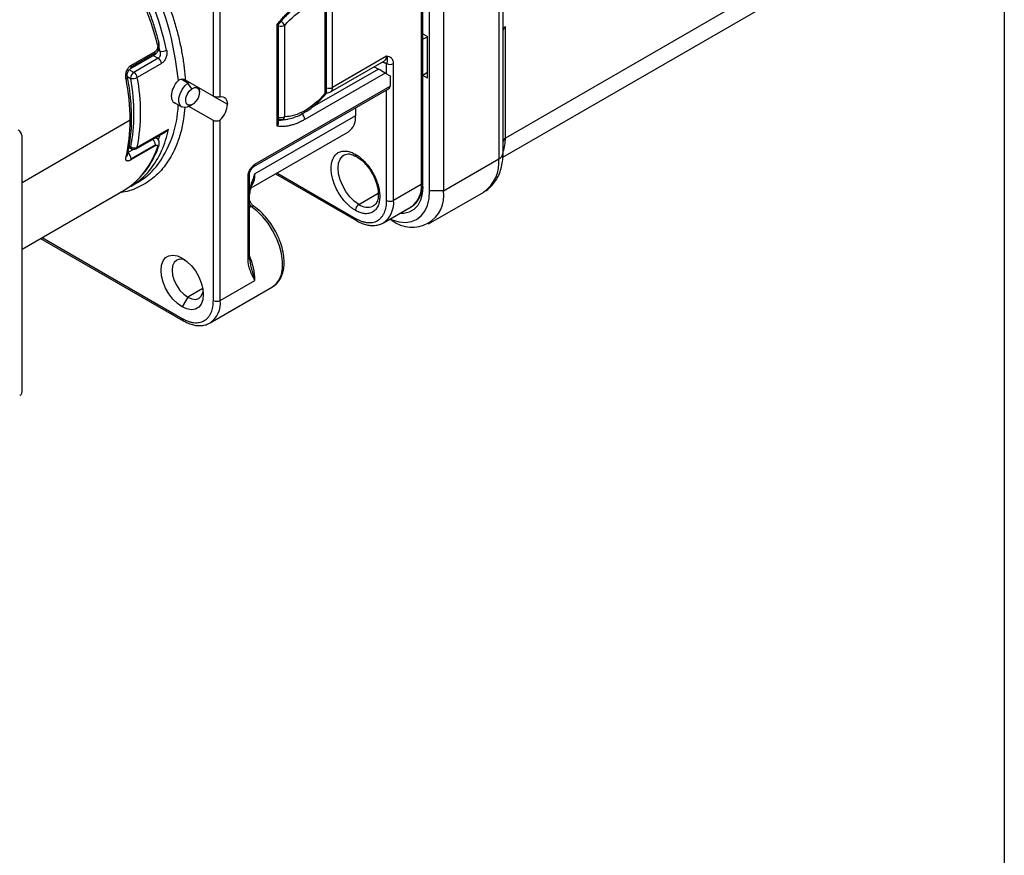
# Model space of a CAD drawing. Header units: millimetres. Extents: x 13 to 546, y 13 to 419.
# Tile 13 of 16: x 446 to 546, y 233 to 318. Entities that reach past the tile are written whole.
import ezdxf

# ---------------------------------------------------------------- set-up
doc = ezdxf.new("R2010")
doc.units = ezdxf.units.MM
doc.header["$LTSCALE"] = 2
doc.linetypes.add('SLD-Solid', pattern=[0])
doc.layers.add('TEXT', color=140, linetype='SLD-Solid', lineweight=25)

msp = doc.modelspace()

# ---------------------------------------------------------------- linework, layer by layer
for p, q in [((494.974, 304.468), (494.974, 343.662)), ((494.535, 343.05), (494.535, 303.856)), ((486.63, 340.446), (486.63, 301.252)), ((487.479, 300.599), (487.479, 339.793)), ((488.893, 339.793), (488.893, 300.599)), ((486.771, 316.603), (486.771, 324.605)), ((525.167, 323.254), (495.208, 305.959)), ((465.417, 310.256), (465.417, 322.315)), ((466.124, 310.188), (466.124, 322.315)), ((494.947, 304.016), (524.835, 321.27)), ((476.801, 319.834), (476.801, 310.517)), ((476.948, 310.721), (476.948, 320.038)), ((477.579, 311.133), (477.579, 320.115)), ((471.922, 307.178), (471.922, 317.539)), ((472.069, 307.543), (472.069, 317.582)), ((472.7, 308.149), (472.7, 317.466)), ((486.771, 316.603), (487.266, 316.317)), ((486.776, 312.36), (486.776, 316.6)), ((495.208, 317.309), (494.974, 317.174)), ((495.208, 305.959), (495.208, 317.309)), ((487.266, 316.245), (486.776, 316.062)), ((487.266, 312.071), (487.266, 316.317)), ((456.922, 313.015), (459.397, 314.444)), ((457.01, 313.373), (459.485, 314.802)), ((457.026, 313.244), (459.5, 314.673)), ((459.293, 314.384), (459.782, 314.102)), ((459.788, 314.914), (459.958, 314.817)), ((459.864, 315.183), (459.958, 314.817)), ((459.782, 314.102), (457.307, 312.673)), ((460.127, 313.583), (457.652, 312.154)), ((477.372, 310.675), (482.887, 313.859)), ((483.094, 314.317), (477.579, 311.133)), ((482.741, 313.705), (482.68, 313.74)), ((482.741, 313.705), (482.736, 313.772)), ((483.094, 312.521), (483.094, 313.571)), ((483.802, 299.619), (483.802, 313.571)), ((457.307, 312.673), (456.842, 312.942)), ((482.953, 312.602), (474.751, 307.867)), ((482.246, 313.011), (475.482, 309.106)), ((481.832, 313.25), (482.246, 313.011)), ((482.953, 312.602), (483.448, 312.317)), ((487.266, 312.643), (486.771, 312.357)), ((456.652, 312.235), (456.954, 312.061)), ((462.812, 311.581), (462.146, 311.965)), ((462.548, 311.912), (465.417, 310.256)), ((462.812, 311.581), (462.96, 311.675)), ((463.209, 310.996), (462.812, 311.581)), ((483.448, 312.317), (483.448, 311.255)), ((486.771, 301.007), (486.771, 312.357)), ((487.266, 312.071), (486.771, 312.357)), ((464.003, 310.644), (464.003, 311.052)), ((469.556, 303.066), (483.344, 311.026)), ((469.659, 303.295), (483.448, 311.255)), ((483.094, 299.619), (483.094, 310.882)), ((461.416, 309.589), (462.192, 309.141)), ((462.942, 309.215), (463.296, 309.419)), ((465.481, 310.219), (466.849, 309.43)), ((465.417, 307.766), (462.924, 309.205)), ((479.912, 309.045), (479.912, 308.227)), ((456.932, 307.787), (445.911, 301.424)), ((465.417, 289.414), (465.417, 307.766)), ((466.124, 289.414), (466.124, 307.835)), ((479.912, 308.227), (469.659, 302.308)), ((472.069, 307.936), (472.096, 307.92)), ((457.557, 304.891), (460.553, 306.62)), ((457.652, 305.036), (460.834, 306.873)), ((469.268, 300.898), (479.187, 306.624)), ((445.911, 280.146), (445.911, 306.036)), ((459.648, 305.943), (459.514, 306.021)), ((459.944, 306.269), (459.789, 305.799)), ((457.359, 304.863), (456.672, 304.466)), ((456.814, 305.032), (457.057, 304.891)), ((456.846, 305.182), (456.954, 305.12)), ((459.485, 305.171), (457.01, 303.742)), ((459.5, 305.282), (457.026, 303.854)), ((478.766, 304.259), (478.797, 304.276)), ((488.893, 300.599), (494.535, 303.856)), ((471.745, 302.328), (480.016, 297.553)), ((471.891, 302.412), (479.912, 297.782)), ((457.031, 301.079), (457.738, 301.487)), ((468.952, 293.629), (468.952, 302.07)), ((469.099, 293.833), (469.099, 302.274)), ((469.363, 301.244), (469.385, 301.326)), ((469.385, 301.326), (469.659, 302.308)), ((445.911, 294.659), (456.324, 300.671)), ((480.266, 299.211), (482.239, 300.35)), ((486.63, 301.252), (483.802, 299.619)), ((486.751, 300.995), (486.771, 301.007)), ((487.36, 297.211), (493.002, 300.468)), ((488.893, 300.599), (487.479, 300.599)), ((469.274, 299.009), (469.099, 298.908)), ((481.766, 299.062), (481.693, 299.024)), ((482.766, 297.33), (485.594, 298.963)), ((482.712, 297.3), (482.766, 297.33)), ((483.66, 297.577), (483.427, 297.712)), ((483.427, 297.712), (483.66, 297.577)), ((447.792, 295.745), (462.338, 287.348)), ((447.938, 295.83), (462.235, 287.577)), ((469.225, 293.04), (469.099, 293.833)), ((466.124, 289.414), (469.659, 291.455)), ((464.331, 290.624), (462.8, 289.741)), ((465.088, 287.125), (471.452, 290.799)), ((462.8, 289.741), (462.235, 288.761)), ((465.034, 287.095), (465.088, 287.125))]:
    msp.add_line(p, q)
at = {"flags": 128}
for points in [[(459.721, 315.493), (459.784, 315.534), (459.831, 315.575), (459.861, 315.617), (459.873, 315.655), (459.87, 315.68)], [(462.942, 309.215), (462.74, 309.121), (462.428, 309.072), (462.166, 309.157), (461.981, 309.367), (461.889, 309.683), (461.901, 310.072), (462.014, 310.498), (462.218, 310.918), (462.493, 311.291), (462.812, 311.581)], [(463.382, 309.475), (463.107, 309.34), (462.86, 309.341), (462.68, 309.478), (462.594, 309.731), (462.614, 310.06), (462.738, 310.417), (462.947, 310.745), (463.209, 310.996)], [(463.209, 310.996), (463.484, 311.132), (463.731, 311.131), (463.911, 310.993), (463.997, 310.741), (463.977, 310.411), (463.853, 310.055), (463.644, 309.726), (463.382, 309.475)], [(476.828, 310.396), (476.831, 310.4), (476.836, 310.428), (476.826, 310.468), (476.801, 310.517)], [(466.124, 310.188), (466.277, 310.199), (466.417, 310.177), (466.542, 310.122), (466.649, 310.036), (466.735, 309.921), (466.798, 309.779), (466.836, 309.614), (466.849, 309.43)], [(472.096, 307.92), (472.073, 307.936), (472.069, 307.94)], [(480.266, 299.211), (479.794, 299.545), (479.346, 299.985), (478.943, 300.509), (478.608, 301.091), (478.355, 301.701), (478.198, 302.309), (478.145, 302.885), (478.198, 303.399), (478.355, 303.827), (478.608, 304.145), (478.766, 304.259)], [(483.455, 297.728), (483.661, 297.641), (484.351, 297.434), (485.008, 297.369), (485.613, 297.448), (486.153, 297.669), (486.614, 298.026), (486.985, 298.511), (487.257, 299.112), (487.423, 299.814), (487.479, 300.599)], [(486.771, 301.007), (486.713, 300.275), (486.541, 299.632), (486.26, 299.098), (485.878, 298.689), (485.407, 298.417), (484.862, 298.291), (484.433, 298.293)], [(471.452, 290.799), (471.831, 291.097), (472.145, 291.531), (472.36, 292.075), (472.472, 292.712), (472.476, 293.423), (472.373, 294.186), (472.166, 294.977), (471.86, 295.773), (471.466, 296.55), (470.994, 297.283), (470.461, 297.951), (469.882, 298.532), (469.274, 299.009)], [(462.235, 288.761), (461.755, 289.1), (461.299, 289.548), (460.89, 290.08), (460.549, 290.672), (460.292, 291.292), (460.132, 291.911), (460.078, 292.496), (460.132, 293.019), (460.292, 293.453), (460.549, 293.777), (460.89, 293.975), (461.299, 294.035), (461.755, 293.956), (462.235, 293.742)], [(462.54, 293.541), (462.389, 293.59), (462.005, 293.628), (461.675, 293.526), (461.423, 293.292), (461.264, 292.94), (461.21, 292.496), (461.264, 291.989), (461.423, 291.455), (461.675, 290.928), (462.005, 290.446), (462.389, 290.041), (462.8, 289.741)], [(462.235, 293.742), (462.715, 293.402), (463.171, 292.955), (463.579, 292.422), (463.921, 291.831), (464.178, 291.21), (464.337, 290.592), (464.391, 290.006), (464.337, 289.483), (464.178, 289.049), (463.921, 288.725), (463.579, 288.528), (463.171, 288.467), (462.715, 288.546), (462.235, 288.761)], [(462.8, 289.741), (463.212, 289.565), (463.596, 289.527), (463.925, 289.629), (464.178, 289.864), (464.337, 290.215), (464.37, 290.37)]]:
    msp.add_lwpolyline(points, dxfattribs=at)
for centre, radius, start, end in [((428.529, 307.727), 32.922, 12.64506, 46.54649), ((430.192, 308.775), 31.801, 5.53361, 47.00432), ((427.656, 307.205), 33.118, 14.49239, 46.47494), ((472.344, 318.164), 0.783, 249.44877, 297.05707), ((471.45, 316.62), 1.51, 34.08526, 55.39445), ((495.374, 316.943), 0.402, 114.37466, 174.3052), ((459.255, 314.646), 0.246, 305.01333, 6.29885), ((458.923, 314.668), 0.577, 0.43855, 13.40806), ((460.139, 315.856), 1.055, 260.11547, 299.09499), ((456.448, 313.239), 0.577, 0.43855, 13.40806), ((459.356, 313.444), 0.783, 10.21801, 57.06999), ((482.604, 314.263), 0.493, 305.01333, 6.29885), ((483.448, 314.253), 0.769, 242.60967, 297.39033), ((456.781, 313.217), 0.246, 304.63953, 6.33296), ((457.721, 312.026), 0.768, 122.60548, 177.39452), ((456.881, 312.016), 0.783, 10.21801, 57.06999), ((456.433, 312.219), 0.22, 289.11635, 356.67414), ((434.579, 307.666), 22.353, 0.30961, 11.20802), ((457.182, 313.01), 0.976, 256.48692, 298.82176), ((439.247, 308.595), 18.746, 349.05482, 10.94518), ((476.697, 310.746), 0.251, 294.37466, 354.3052), ((477.223, 311.831), 0.783, 249.44877, 297.05707), ((477.077, 311.084), 0.504, 306.05897, 5.58886), ((483.21, 311.225), 0.24, 304.05635, 7.25583), ((464.466, 309.551), 2.386, 314.02431, 357.09526), ((450.853, 309.719), 10.988, 322.65554, 358.06178), ((473.983, 307.832), 0.768, 2.60548, 57.39452), ((474.498, 308.741), 0.254, 307.45569, 5.46549), ((441.428, 307.666), 15.504, 346.53041, 0.44641), ((472.344, 308.847), 0.783, 249.44877, 297.05707), ((472.175, 311.273), 3.467, 268.23922, 284.2831), ((472.314, 308.251), 0.399, 273.75701, 345.14963), ((478.185, 308.043), 1.738, 305.24922, 6.06296), ((451.465, 308.633), 9.533, 321.48888, 349.35891), ((458.718, 305.242), 0.783, 2.93495, 50.66308), ((495.374, 305.593), 0.402, 114.37466, 174.3052), ((491.633, 305.865), 3.576, 339.08764, 1.51467), ((456.258, 303.819), 0.768, 2.60548, 57.39452), ((457.204, 305.095), 0.252, 174.37993, 234.29843), ((457.369, 305.624), 0.653, 230.51425, 295.76098), ((457.446, 305.067), 0.208, 302.10272, 351.31045), ((451.265, 307.895), 8.93, 320.51442, 341.24859), ((459.13, 305.278), 0.371, 343.23999, 0.68312), ((459.578, 305.286), 0.298, 298.63072, 338.88131), ((494.223, 304.543), 0.754, 294.37466, 354.3052), ((456.375, 304.305), 0.283, 297.50716, 345.14611), ((456.655, 303.849), 0.371, 343.23999, 0.68312), ((480.15, 304.284), 0.239, 172.69649, 236.42037), ((490.866, 303.475), 3.688, 305.38471, 5.92747), ((453.564, 307.052), 6.906, 300.13159, 320.90771), ((454.244, 307.491), 6.946, 300.19859, 320.29606), ((469.422, 303.265), 0.239, 303.81343, 7.28017), ((452.83, 306.673), 6.945, 300.19985, 320.0775), ((468.86, 302.291), 0.24, 292.7304, 356.0297), ((467.494, 302.217), 2.167, 330.58312, 2.38675), ((486.514, 301.495), 0.269, 295.45032, 342.75674), ((485.688, 300.107), 3.242, 231.28179, 8.72896), ((484.13, 301.004), 2.512, 305.64976, 5.66242), ((481.302, 299.371), 2.512, 305.64976, 5.66242), ((483.448, 300.302), 0.769, 242.60967, 297.39033), ((469.686, 299.593), 0.715, 214.69864, 234.73741), ((469.418, 298.824), 0.235, 63.47807, 127.92805), ((480.68, 298.563), 0.768, 122.60548, 177.39452), ((481.151, 300.429), 1.506, 233.99832, 291.07428), ((480.165, 297.758), 0.253, 174.48693, 233.08012), ((468.849, 293.858), 0.251, 294.37466, 354.3052), ((462.839, 291.271), 6.823, 1.54904, 23.44237), ((463.624, 289.166), 2.512, 305.64976, 5.66242), ((465.77, 290.097), 0.769, 242.60967, 297.39033), ((462.487, 287.552), 0.253, 174.48693, 233.08012)]:
    msp.add_arc(centre, radius, start, end)
msp.add_ellipse((482.599, 312.807), major_axis=(0.5, -0.289), ratio=0.0000704, start_param=0.7854388, end_param=2.3562351)
for points, knots in [([(452.335, 332.569), (452.43, 332.48), (452.62, 332.302), (452.902, 332.028), (453.182, 331.749), (453.46, 331.464), (453.736, 331.174), (454.01, 330.879), (454.517, 330.317), (455.245, 329.461), (456.172, 328.266), (457.06, 327.009), (458.189, 325.248), (459.463, 322.939), (460.511, 320.552), (461.198, 318.638), (461.631, 317.224), (461.984, 315.831), (462.21, 314.701), (462.351, 313.819), (462.436, 313.175), (462.504, 312.539), (462.533, 312.121), (462.548, 311.912)], [0, 0, 0, 0, 0.0171729, 0.0343285, 0.051474, 0.0686167, 0.085764, 0.102923, 0.120101, 0.1821978, 0.2443159, 0.3078725, 0.3714509, 0.5000021, 0.6285534, 0.69211, 0.7556884, 0.8177852, 0.8799033, 0.909943, 0.9399464, 0.9699524, 1, 1, 1, 1]), ([(459.863, 315.678), (459.829, 315.823), (459.691, 316.407), (459.378, 317.436), (458.934, 318.736), (458.447, 319.974), (457.978, 321.04), (457.527, 321.98), (457.061, 322.891), (456.704, 323.524), (456.509, 323.871)], [0, 0, 0, 0, 0.0527894, 0.2136012, 0.3713835, 0.5225501, 0.6613885, 0.7602119, 0.8686007, 1, 1, 1, 1]), ([(471.922, 317.539), (471.975, 317.607), (472.081, 317.744), (472.244, 317.943), (472.41, 318.137), (472.578, 318.326), (472.749, 318.509), (472.923, 318.687), (473.099, 318.859), (473.338, 319.081), (473.639, 319.343), (474.006, 319.63), (474.377, 319.891), (474.626, 320.041), (474.751, 320.115)], [0, 0, 0, 0, 0.0627625, 0.1252963, 0.1876785, 0.2499868, 0.3122991, 0.3746934, 0.4372473, 0.5000378, 0.6253157, 0.7499868, 0.8746741, 1, 1, 1, 1]), ([(472.065, 317.561), (472.115, 317.625), (472.297, 317.863), (472.643, 318.252), (473.105, 318.724), (473.6, 319.165), (474.113, 319.551), (474.466, 319.792), (474.643, 319.884), (474.647, 319.886)], [0, 0, 0, 0, 0.0637999, 0.2360635, 0.4190343, 0.6078002, 0.8003924, 0.9953686, 1, 1, 1, 1]), ([(472.056, 317.568), (472.049, 317.559), (472.033, 317.537), (471.963, 317.538), (471.922, 317.539)], [0, 0, 0, 0, 0.415732, 1, 1, 1, 1]), ([(459.396, 314.443), (459.441, 314.473), (459.532, 314.534), (459.651, 314.667), (459.752, 314.821), (459.852, 315.046), (459.92, 315.351), (459.887, 315.569), (459.871, 315.677)], [0, 0, 0, 0, 0.1316299, 0.2613949, 0.3903326, 0.5165243, 0.7622082, 1, 1, 1, 1]), ([(459.721, 315.493), (459.752, 315.368), (459.747, 315.223), (459.661, 314.966), (459.581, 314.858), (459.485, 314.802)], [0, 0, 0, 0, 0.5, 0.5, 1, 1, 1, 1]), ([(459.958, 314.817), (460.009, 314.683), (460.018, 314.53), (459.952, 314.265), (459.876, 314.156), (459.782, 314.102)], [0, 0, 0, 0, 0.5, 0.5, 1, 1, 1, 1]), ([(460.652, 314.934), (460.658, 314.903), (460.669, 314.842), (460.678, 314.747), (460.68, 314.649), (460.673, 314.518), (460.647, 314.352), (460.588, 314.158), (460.503, 313.976), (460.394, 313.814), (460.268, 313.677), (460.174, 313.614), (460.127, 313.583)], [0, 0, 0, 0, 0.0631118, 0.125508, 0.1877047, 0.250223, 0.3757349, 0.4999678, 0.6253372, 0.7495714, 0.8749254, 1, 1, 1, 1]), ([(456.506, 312.011), (456.5, 312.041), (456.49, 312.102), (456.482, 312.198), (456.48, 312.295), (456.486, 312.427), (456.51, 312.595), (456.565, 312.791), (456.643, 312.975), (456.747, 313.139), (456.869, 313.279), (456.963, 313.342), (457.01, 313.373)], [0, 0, 0, 0, 0.0628841, 0.125204, 0.1874789, 0.2502294, 0.3757355, 0.5000371, 0.625652, 0.7496284, 0.8751303, 1, 1, 1, 1]), ([(483.094, 313.571), (483.066, 313.576), (483.009, 313.588), (482.92, 313.617), (482.831, 313.655), (482.771, 313.688), (482.741, 313.705)], [0, 0, 0, 0, 0.2509115, 0.5, 0.7490885, 1, 1, 1, 1]), ([(483.802, 313.571), (483.802, 313.694), (483.78, 313.804), (483.701, 313.988), (483.644, 314.062), (483.443, 314.231), (483.268, 314.276), (483.094, 314.317)], [0, 0, 0, 0, 0.25, 0.25, 0.5, 0.5, 1, 1, 1, 1]), ([(483.094, 314.317), (483.138, 314.2), (483.155, 314.1), (483.163, 313.953), (483.156, 313.904), (483.144, 313.815), (483.138, 313.775), (483.122, 313.682), (483.111, 313.629), (483.094, 313.571)], [0, 0, 0, 0, 0.25, 0.25, 0.5, 0.5, 0.75, 0.75, 1, 1, 1, 1]), ([(456.653, 312.204), (456.644, 312.288), (456.625, 312.452), (456.676, 312.697), (456.774, 312.901), (456.873, 312.977), (456.921, 313.014)], [0, 0, 0, 0, 0.2714275, 0.5302055, 0.7712052, 1, 1, 1, 1]), ([(456.645, 304.234), (456.721, 304.564), (456.878, 305.253), (457.018, 306.375), (457.087, 307.573), (457.074, 308.816), (456.978, 310.096), (456.837, 311.228), (456.697, 311.94), (456.644, 312.206)], [0, 0, 0, 0, 0.1417442, 0.2956447, 0.4493698, 0.602826, 0.7559388, 0.9085977, 1, 1, 1, 1]), ([(461.156, 310.226), (461.156, 310.355), (461.172, 310.492), (461.235, 310.78), (461.281, 310.926), (461.463, 311.358), (461.638, 311.631), (461.845, 311.842)], [0, 0, 0, 0, 0.25, 0.25, 0.5, 0.5, 1, 1, 1, 1]), ([(461.845, 311.842), (461.888, 311.886), (461.941, 311.922), (462.059, 311.973), (462.125, 311.987), (462.322, 311.999), (462.454, 311.967), (462.548, 311.912)], [0, 0, 0, 0, 0.25, 0.25, 0.5, 0.5, 1, 1, 1, 1]), ([(474.646, 308.547), (474.747, 308.603), (475.05, 308.772), (475.542, 309.137), (476.101, 309.622), (476.528, 310.048), (476.757, 310.319), (476.824, 310.4)], [0, 0, 0, 0, 0.1315342, 0.3962114, 0.654179, 0.8978447, 1, 1, 1, 1]), ([(476.826, 310.394), (476.826, 310.394), (476.868, 310.429), (476.915, 310.537), (476.957, 310.654), (476.946, 310.716), (476.945, 310.72)], [0, 0, 0, 0, 0.0007961, 0.46326811, 0.96462814, 1, 1, 1, 1]), ([(476.924, 310.596), (476.931, 310.594), (477.019, 310.569), (477.183, 310.585), (477.314, 310.655), (477.37, 310.685)], [0, 0, 0, 0, 0.0468025, 0.5888036, 1, 1, 1, 1]), ([(461.571, 309.499), (461.56, 309.499), (461.446, 309.501), (461.299, 309.652), (461.173, 309.91), (461.161, 310.135), (461.156, 310.226)], [0, 0, 0, 0, 0.0382098, 0.3988498, 0.7597495, 1, 1, 1, 1]), ([(465.417, 310.256), (465.511, 310.202), (465.643, 310.173), (465.906, 310.159), (466.035, 310.172), (466.124, 310.188)], [0, 0, 0, 0, 0.5, 0.5, 1, 1, 1, 1]), ([(462.511, 309.097), (462.473, 308.702), (462.386, 307.793), (462.088, 306.483), (461.564, 304.931), (460.717, 303.369), (459.466, 301.951), (457.927, 300.979), (456.717, 300.481), (455.988, 300.433), (455.903, 300.428)], [0, 0, 0, 0, 0.0829774, 0.1908708, 0.3005436, 0.4688433, 0.6391417, 0.8094402, 0.9777399, 1, 1, 1, 1]), ([(472.344, 307.862), (472.386, 307.859), (472.625, 307.841), (473.082, 307.913), (473.704, 308.083), (474.23, 308.299), (474.542, 308.485), (474.646, 308.547)], [0, 0, 0, 0, 0.0584584, 0.3274391, 0.5967174, 0.8646005, 1, 1, 1, 1]), ([(466.124, 307.835), (466.079, 307.791), (466.026, 307.756), (465.906, 307.706), (465.841, 307.692), (465.643, 307.679), (465.511, 307.711), (465.417, 307.766)], [0, 0, 0, 0, 0.25, 0.25, 0.5, 0.5, 1, 1, 1, 1]), ([(474.751, 307.867), (474.688, 307.832), (474.564, 307.761), (474.377, 307.666), (474.192, 307.577), (474.007, 307.497), (473.823, 307.425), (473.641, 307.361), (473.459, 307.305), (473.218, 307.241), (472.922, 307.182), (472.577, 307.145), (472.242, 307.14), (472.029, 307.165), (471.922, 307.178)], [0, 0, 0, 0, 0.06276248, 0.12529628, 0.1876785, 0.2499868, 0.31229914, 0.37469344, 0.43724733, 0.50003783, 0.62531566, 0.7499868, 0.87467406, 1, 1, 1, 1]), ([(471.922, 307.178), (471.96, 307.234), (472.036, 307.344), (472.073, 307.476), (472.068, 307.539), (472.067, 307.543)], [0, 0, 0, 0, 0.4800327, 0.95945, 1, 1, 1, 1]), ([(472.095, 307.922), (472.097, 307.921), (472.13, 307.893), (472.218, 307.866), (472.303, 307.857), (472.346, 307.853)], [0, 0, 0, 0, 0.0205813, 0.4952108, 1, 1, 1, 1]), ([(445.911, 306.036), (445.906, 306.114), (445.897, 306.267), (445.817, 306.486), (445.69, 306.671), (445.571, 306.753), (445.514, 306.793)], [0, 0, 0, 0, 0.2650326, 0.5222342, 0.770862, 1, 1, 1, 1]), ([(460.834, 306.873), (460.78, 306.809), (460.697, 306.711), (460.589, 306.646), (460.551, 306.623)], [0, 0, 0, 0, 0.64290961, 1, 1, 1, 1]), ([(459.468, 305.994), (459.485, 305.995), (459.542, 305.999), (459.585, 305.977), (459.614, 305.963)], [0, 0, 0, 0, 0.3090141, 1, 1, 1, 1]), ([(459.856, 305.178), (459.876, 305.249), (459.917, 305.395), (459.892, 305.621), (459.796, 305.829), (459.674, 305.919), (459.614, 305.963)], [0, 0, 0, 0, 0.23594041, 0.48890212, 0.7487007, 1, 1, 1, 1]), ([(457.057, 304.892), (457.058, 304.891), (457.091, 304.864), (457.178, 304.837), (457.263, 304.828), (457.307, 304.824)], [0, 0, 0, 0, 0.0133734, 0.4914959, 1, 1, 1, 1]), ([(457.307, 304.824), (457.372, 304.83), (457.46, 304.838), (457.536, 304.881), (457.556, 304.892)], [0, 0, 0, 0, 0.7338986, 1, 1, 1, 1]), ([(458.235, 302.299), (458.308, 302.38), (458.589, 302.693), (459.006, 303.327), (459.469, 304.204), (459.75, 304.829), (459.855, 305.177), (459.857, 305.183)], [0, 0, 0, 0, 0.1042465, 0.4004453, 0.697309, 0.994631, 1, 1, 1, 1]), ([(459.721, 305.024), (459.726, 305.038), (459.735, 305.067), (459.741, 305.106), (459.741, 305.146), (459.732, 305.183), (459.707, 305.212), (459.668, 305.227), (459.617, 305.225), (459.555, 305.208), (459.508, 305.183), (459.485, 305.171)], [0, 0, 0, 0, 0.08394431, 0.16733159, 0.25134961, 0.37716262, 0.50057156, 0.62501633, 0.74983559, 0.87537342, 1, 1, 1, 1]), ([(479.912, 298.598), (479.868, 298.625), (479.779, 298.678), (479.646, 298.768), (479.514, 298.864), (479.384, 298.968), (479.255, 299.079), (479.127, 299.198), (478.885, 299.44), (478.544, 299.84), (478.151, 300.439), (477.829, 301.079), (477.602, 301.718), (477.466, 302.33), (477.423, 302.893), (477.466, 303.407), (477.602, 303.863), (477.829, 304.24), (478.151, 304.508), (478.544, 304.653), (478.915, 304.659), (479.221, 304.604), (479.448, 304.536), (479.679, 304.442), (479.834, 304.357), (479.912, 304.314)], [0, 0, 0, 0, 0.0172815, 0.0344394, 0.0515237, 0.0685846, 0.0856727, 0.1028385, 0.1201315, 0.1850858, 0.2500888, 0.3150431, 0.3800462, 0.4400062, 0.5000144, 0.5599744, 0.6199827, 0.6849369, 0.74994, 0.8148943, 0.8798974, 0.9100493, 0.9399368, 0.9698303, 1, 1, 1, 1]), ([(478.766, 304.259), (478.935, 304.317), (479.276, 304.436), (479.767, 304.203), (480.016, 304.085)], [0, 0, 0, 0, 0.4941991, 1, 1, 1, 1]), ([(492.974, 300.47), (493.074, 300.524), (493.377, 300.686), (493.795, 301.07), (494.218, 301.595), (494.545, 302.195), (494.786, 302.863), (494.927, 303.592), (494.984, 304.133), (494.97, 304.434), (494.969, 304.47)], [0, 0, 0, 0, 0.0749519, 0.2266989, 0.3702665, 0.5179651, 0.6698803, 0.8244767, 0.9793266, 1, 1, 1, 1]), ([(457.01, 303.742), (456.986, 303.729), (456.939, 303.703), (456.872, 303.673), (456.808, 303.651), (456.73, 303.633), (456.644, 303.63), (456.565, 303.66), (456.51, 303.72), (456.482, 303.808), (456.477, 303.918), (456.496, 304.009), (456.506, 304.055)], [0, 0, 0, 0, 0.06266969, 0.12477147, 0.18703898, 0.25020007, 0.37417617, 0.4998533, 0.62404809, 0.7495094, 0.87464875, 1, 1, 1, 1]), ([(479.912, 304.314), (479.957, 304.288), (480.046, 304.235), (480.179, 304.145), (480.311, 304.049), (480.441, 303.945), (480.57, 303.833), (480.698, 303.714), (480.94, 303.473), (481.281, 303.072), (481.674, 302.474), (481.996, 301.834), (482.223, 301.195), (482.359, 300.583), (482.402, 300.019), (482.359, 299.505), (482.223, 299.05), (481.996, 298.673), (481.674, 298.405), (481.281, 298.26), (480.91, 298.253), (480.604, 298.308), (480.377, 298.376), (480.146, 298.471), (479.991, 298.556), (479.912, 298.598)], [0, 0, 0, 0, 0.0172815, 0.0344394, 0.0515237, 0.0685846, 0.0856727, 0.1028385, 0.1201315, 0.1850858, 0.2500888, 0.3150431, 0.3800462, 0.4400062, 0.5000144, 0.5599744, 0.6199827, 0.6849369, 0.74994, 0.8148943, 0.8798974, 0.9100493, 0.9399368, 0.9698303, 1, 1, 1, 1]), ([(480.016, 304.085), (480.171, 303.984), (480.473, 303.789), (481.015, 303.266), (481.558, 302.534), (481.974, 301.661), (482.183, 300.932), (482.258, 300.318), (482.225, 299.785), (482.073, 299.315), (481.873, 299.15), (481.766, 299.062)], [0, 0, 0, 0, 0.09075503, 0.17600818, 0.3289649, 0.45908087, 0.56587973, 0.65455658, 0.75455318, 0.86970496, 1, 1, 1, 1]), ([(468.952, 302.07), (468.953, 302.096), (468.954, 302.148), (468.964, 302.23), (468.979, 302.314), (469.009, 302.432), (469.064, 302.586), (469.156, 302.769), (469.268, 302.94), (469.394, 303.087), (469.526, 303.21), (469.615, 303.267), (469.659, 303.295)], [0, 0, 0, 0, 0.060259, 0.1200207, 0.1798243, 0.2402078, 0.3699983, 0.5001303, 0.629921, 0.7600531, 0.8799433, 1, 1, 1, 1]), ([(469.099, 302.275), (469.099, 302.275), (469.097, 302.296), (469.104, 302.364), (469.127, 302.466), (469.168, 302.587), (469.213, 302.672), (469.239, 302.721)], [0, 0, 0, 0, 0.0042642, 0.2666746, 0.4729371, 0.6990623, 1, 1, 1, 1]), ([(469.239, 302.721), (469.277, 302.78), (469.33, 302.863), (469.416, 302.958), (469.483, 303.018), (469.536, 303.056), (469.554, 303.065), (469.555, 303.066)], [0, 0, 0, 0, 0.3787031, 0.5282734, 0.7594295, 0.9829017, 1, 1, 1, 1]), ([(469.659, 302.308), (469.483, 301.872), (469.259, 301.318), (469.127, 300.77), (469.099, 300.652)], [0, 0, 0, 0, 0.78518414, 1, 1, 1, 1]), ([(469.099, 299.944), (469.118, 300.172), (469.159, 300.644), (469.317, 301.095), (469.398, 301.328)], [0, 0, 0, 0, 0.4827624, 1, 1, 1, 1]), ([(485.524, 298.938), (485.629, 298.995), (485.892, 299.138), (486.215, 299.487), (486.491, 299.941), (486.665, 300.453), (486.751, 300.84), (486.757, 301.064), (486.757, 301.086)], [0, 0, 0, 0, 0.14643262, 0.3681431, 0.57039719, 0.77450911, 0.97748813, 1, 1, 1, 1]), ([(469.239, 299.359), (469.207, 299.421), (469.162, 299.508), (469.123, 299.63), (469.104, 299.719), (469.098, 299.784), (469.099, 299.804), (469.099, 299.805)], [0, 0, 0, 0, 0.3787845, 0.5283869, 0.7595927, 0.9831129, 1, 1, 1, 1]), ([(469.522, 299.037), (469.507, 299.047), (469.472, 299.071), (469.404, 299.135), (469.32, 299.229), (469.268, 299.312), (469.239, 299.359)], [0, 0, 0, 0, 0.1749964, 0.4070451, 0.6614399, 1, 1, 1, 1]), ([(479.912, 297.782), (479.963, 297.754), (480.063, 297.697), (480.213, 297.623), (480.362, 297.557), (480.509, 297.501), (480.655, 297.453), (480.799, 297.414), (480.943, 297.384), (481.137, 297.354), (481.379, 297.342), (481.658, 297.369), (481.922, 297.439), (482.166, 297.552), (482.387, 297.707), (482.579, 297.9), (482.743, 298.129), (482.873, 298.385), (482.973, 298.663), (483.043, 298.959), (483.087, 299.277), (483.092, 299.505), (483.094, 299.619)], [0, 0, 0, 0, 0.0302332, 0.0602674, 0.090169, 0.1200052, 0.1498437, 0.1797522, 0.2097979, 0.2400472, 0.304322, 0.3686714, 0.4343139, 0.5000325, 0.565675, 0.6313936, 0.6956684, 0.7600178, 0.8202695, 0.8799904, 0.9397207, 1, 1, 1, 1]), ([(471.55, 290.884), (471.724, 291.014), (472.068, 291.271), (472.374, 291.831), (472.541, 292.356), (472.63, 292.904), (472.647, 293.541), (472.545, 294.365), (472.282, 295.343), (471.878, 296.275), (471.379, 297.117), (470.869, 297.808), (470.243, 298.491), (469.771, 298.848), (469.524, 299.034)], [0, 0, 0, 0, 0.0892165, 0.1760177, 0.242579, 0.2893256, 0.3690748, 0.4536284, 0.5450826, 0.6636547, 0.7353045, 0.8151923, 0.9033944, 1, 1, 1, 1]), ([(480.017, 297.561), (480.09, 297.517), (480.319, 297.379), (480.711, 297.22), (481.188, 297.087), (481.666, 297.036), (482.134, 297.082), (482.486, 297.172), (482.657, 297.281), (482.695, 297.305)], [0, 0, 0, 0, 0.0798084, 0.2479751, 0.4184521, 0.5911451, 0.7666591, 0.9471302, 1, 1, 1, 1]), ([(469.659, 291.455), (469.61, 291.548), (469.526, 291.706), (469.401, 291.949), (469.291, 292.182), (469.188, 292.43), (469.103, 292.674), (469.036, 292.916), (468.989, 293.155), (468.958, 293.39), (468.954, 293.551), (468.952, 293.629)], [0, 0, 0, 0, 0.1473545, 0.2501191, 0.3822006, 0.5002405, 0.6140531, 0.7205132, 0.8199985, 0.9129719, 1, 1, 1, 1]), ([(469.659, 291.455), (469.616, 291.645), (469.54, 291.98), (469.393, 292.494), (469.288, 292.829), (469.232, 293.018), (469.227, 293.036)], [0, 0, 0, 0, 0.3794257, 0.6707457, 0.9672566, 1, 1, 1, 1]), ([(462.235, 287.577), (462.285, 287.548), (462.386, 287.492), (462.535, 287.418), (462.684, 287.352), (462.831, 287.296), (462.977, 287.248), (463.122, 287.209), (463.265, 287.178), (463.46, 287.149), (463.701, 287.136), (463.981, 287.164), (464.245, 287.234), (464.489, 287.347), (464.709, 287.502), (464.901, 287.695), (465.065, 287.924), (465.195, 288.18), (465.296, 288.458), (465.365, 288.754), (465.409, 289.072), (465.414, 289.3), (465.417, 289.414)], [0, 0, 0, 0, 0.0302332, 0.0602674, 0.090169, 0.1200052, 0.1498437, 0.1797522, 0.2097979, 0.2400472, 0.304322, 0.3686714, 0.4343139, 0.5000325, 0.565675, 0.6313936, 0.6956684, 0.7600178, 0.8202695, 0.8799904, 0.9397207, 1, 1, 1, 1]), ([(462.339, 287.356), (462.413, 287.312), (462.641, 287.174), (463.033, 287.015), (463.51, 286.882), (463.988, 286.831), (464.456, 286.877), (464.808, 286.967), (464.979, 287.076), (465.018, 287.1)], [0, 0, 0, 0, 0.0798084, 0.2479751, 0.4184521, 0.5911451, 0.7666591, 0.9471302, 1, 1, 1, 1]), ([(445.661, 279.713), (445.696, 279.737), (445.769, 279.787), (445.848, 279.894), (445.901, 280.016), (445.907, 280.103), (445.911, 280.146)], [0, 0, 0, 0, 0.245683, 0.5000224, 0.75435, 1, 1, 1, 1])]:
    msp.add_open_spline(points, degree=3, knots=knots)
for points in [[(472.7, 317.466), (473.988, 318.966), (475.513, 319.846), (476.801, 319.834)], [(456.954, 312.061), (457.396, 309.52), (457.396, 307.15), (456.954, 305.12)], [(476.801, 310.517), (476.166, 309.777), (475.463, 309.177), (474.751, 308.765)], [(474.751, 308.765), (474.038, 308.354), (473.335, 308.143), (472.7, 308.149)]]:
    msp.add_open_spline(points, degree=3)
at = {"layer": 'TEXT'}
msp.add_line((546.1, 419.1), (546.1, 12.7), dxfattribs=at)

doc.saveas('drawing.dxf')
